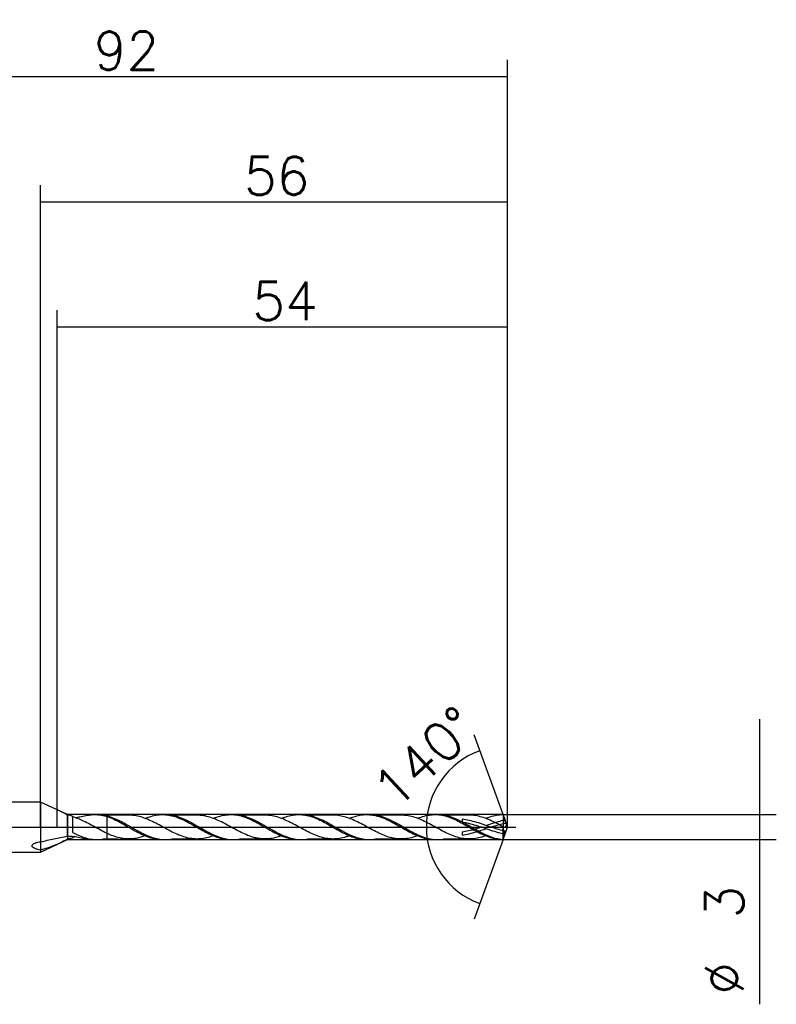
# Model space of a CAD drawing. Header units: millimetres. Extents: x -59 to 88, y -23 to 97.
# Tile 2 of 2: x -2 to 88, y -21 to 97. Entities that reach past the tile are written whole.
import ezdxf
from ezdxf.lldxf.tags import DXFTag

# ---------------------------------------------------------------- set-up
doc = ezdxf.new("R2010")
doc.units = ezdxf.units.MM
doc.layers.get('DEFPOINTS').update_dxf_attribs({"linetype": 'CONTINUOUS'})
for name, color, linetype in [('1', 4, 'CONTINUOUS'), ('2', 7, 'CONTINUOUS'), ('3', 1, 'HIDDEN'), ('4', 2, 'CENTER'), ('CUT', 1, 'CONTINUOUS'), ('NOCUT', 7, 'CONTINUOUS'), ('SK1', 4, 'CONTINUOUS'), ('SK2', 7, 'CONTINUOUS'), ('SK4', 2, 'CENTER')]:
    doc.layers.add(name, color=color, linetype=linetype)
doc.styles.add('blockfont', font='simplex.shx')
doc.styles.add('SIMPLEX', font='simplex')
tags = doc.linetypes.add('CENTER', pattern=[25.4, 12.7, -6.35, 0, -6.35]).pattern_tags.tags
tags[10:11] = [DXFTag(74, 4), DXFTag(75, 0), DXFTag(340, '0'), DXFTag(46, 0.0), DXFTag(50, 0.0), DXFTag(44, 0.0), DXFTag(45, 0.0)]
tags[8:9] = [DXFTag(74, 4), DXFTag(75, 0), DXFTag(340, '0'), DXFTag(46, 0.0), DXFTag(50, 0.0), DXFTag(44, 0.0), DXFTag(45, 0.0)]
tags[6:7] = [DXFTag(74, 4), DXFTag(75, 0), DXFTag(340, '0'), DXFTag(46, 0.0), DXFTag(50, 0.0), DXFTag(44, 0.0), DXFTag(45, 0.0)]
tags[4:5] = [DXFTag(74, 4), DXFTag(75, 0), DXFTag(340, '0'), DXFTag(46, 0.0), DXFTag(50, 0.0), DXFTag(44, 0.0), DXFTag(45, 0.0)]
tags = doc.linetypes.add('HIDDEN', pattern=[9.525, 6.35, -3.175]).pattern_tags.tags
tags[6:7] = [DXFTag(74, 4), DXFTag(75, 0), DXFTag(340, '0'), DXFTag(46, 0.0), DXFTag(50, 0.0), DXFTag(44, 0.0), DXFTag(45, 0.0)]
tags[4:5] = [DXFTag(74, 4), DXFTag(75, 0), DXFTag(340, '0'), DXFTag(46, 0.0), DXFTag(50, 0.0), DXFTag(44, 0.0), DXFTag(45, 0.0)]
doc.dimstyles.get("Standard").update_dxf_attribs({"dimtxt": 0.18, "dimasz": 0.18, "dimexe": 0.18, "dimexo": 0.0625, "dimgap": 0.09, "dimtad": 0, "dimtih": 1, "dimtoh": 1, "dimdec": 4, "dimzin": 0, "dimdsep": 46, "dimtxsty": 'Standard', "dimcen": 0.09, "dimadec": 0, "dimazin": 0, "dimtfac": 1, "dimtdec": 4, "dimtofl": 0, "dimtmove": 0, "dimatfit": 3, "dimfxl": 1, "dimtolj": 1, "dimtzin": 0, "dimarcsym": 0})

# ---------------------------------------------------------------- blocks, each defined once
blk = doc.blocks.new('DimnDraft3D1')
at = {"layer": '2'}
for p, q in [((0, 0), (0, 76.93)), ((56, 0), (56, 76.93)), ((0, 74.93), (56, 74.93))]:
    blk.add_line(p, q, dxfattribs=at)
for points in [[(0, 74.93), (4.569998, 75.531652), (4.570002, 74.328348), (0, 74.93)], [(56, 74.93), (51.430002, 74.328348), (51.429998, 75.531652), (56, 74.93)]]:
    blk.add_solid(points, dxfattribs=at)
at = {"layer": '2', "insert": (24.391604, 75.739271), "char_height": 4.57, "attachment_point": 7, "line_spacing_factor": 0.903614, "style": 'SIMPLEX'}
blk.add_mtext('\\W01.000;\\fsimplex.shx,bigfont.shx;56 ', dxfattribs=at)
blk = doc.blocks.new('DimnDraft3D3')
at = {"layer": '2'}
for p, q in [((86.2125, 12.925), (86.2125, -21.232396)), ((55.454045, 1.5), (88.2125, 1.5)), ((55.454045, -1.5), (88.2125, -1.5))]:
    blk.add_line(p, q, dxfattribs=at)
for points in [[(86.2125, 1.5), (85.610848, 6.069998), (86.814152, 6.070002), (86.2125, 1.5)], [(86.2125, -1.5), (86.814152, -6.069998), (85.610848, -6.070002), (86.2125, -1.5)]]:
    blk.add_solid(points, dxfattribs=at)
at = {"layer": '2', "char_height": 4.57, "attachment_point": 7, "rotation": 90, "line_spacing_factor": 0.903614, "style": 'SIMPLEX'}
for s, insert in [('\\W01.000;\\fsimplex.shx,bigfont.shx;3 ', (84.260729, -10.949896)), ('\\W01.000;\\fsimplex.shx,bigfont.shx;%%c ', (84.260729, -20.089896))]:
    blk.add_mtext(s, dxfattribs=dict(at, insert=insert))
blk = doc.blocks.new('DimnDraft3D4')
at = {"layer": '2'}
for p, q in [((55.454045, 1.5), (51.983835, 11.034322)), ((55.454045, -1.5), (51.983835, -11.034322))]:
    blk.add_line(p, q, dxfattribs=at)
blk.add_arc((56, 0), 9.742481, 110, 250, dxfattribs=at)
for points in [[(52.667875, 9.154937), (48.850978, 6.570724), (48.312188, 7.646663), (52.667875, 9.154937)], [(52.667875, -9.154937), (48.312192, -7.646665), (48.850974, -6.570722), (52.667875, -9.154937)]]:
    blk.add_solid(points, dxfattribs=at)
at = {"layer": '2', "insert": (42.529292, 1.905165), "char_height": 4.57, "attachment_point": 7, "rotation": 42.80880468, "line_spacing_factor": 0.903614, "style": 'SIMPLEX'}
blk.add_mtext('\\W01.000;\\fsimplex.shx,bigfont.shx;140%%d ', dxfattribs=at)
blk = doc.blocks.new('DimnDraft3D5')
at = {"layer": '2'}
for p, q in [((2, 0), (2, 61.93)), ((56, 0), (56, 61.93)), ((2, 59.93), (56, 59.93))]:
    blk.add_line(p, q, dxfattribs=at)
for points in [[(2, 59.93), (6.569998, 60.531652), (6.570002, 59.328348), (2, 59.93)], [(56, 59.93), (51.430002, 59.328348), (51.429998, 60.531652), (56, 59.93)]]:
    blk.add_solid(points, dxfattribs=at)
at = {"layer": '2', "insert": (25.391604, 60.739271), "char_height": 4.57, "attachment_point": 7, "line_spacing_factor": 0.903614, "style": 'SIMPLEX'}
blk.add_mtext('\\W01.000;\\fsimplex.shx,bigfont.shx;54 ', dxfattribs=at)
blk = doc.blocks.new('DimnDraft3D6')
at = {"layer": 'SK2'}
for p, q in [((-36, 0), (-36, 91.93)), ((56, 0), (56, 91.93)), ((-36, 89.93), (56, 89.93))]:
    blk.add_line(p, q, dxfattribs=at)
for points in [[(-36, 89.93), (-31.430002, 90.531652), (-31.429998, 89.328348), (-36, 89.93)], [(56, 89.93), (51.430002, 89.328348), (51.429998, 90.531652), (56, 89.93)]]:
    blk.add_solid(points, dxfattribs=at)
at = {"layer": 'SK2', "insert": (6.391604, 90.739271), "char_height": 4.57, "attachment_point": 7, "line_spacing_factor": 0.903614, "style": 'SIMPLEX'}
blk.add_mtext('\\W01.000;\\fsimplex.shx,bigfont.shx;92 ', dxfattribs=at)

msp = doc.modelspace()

# ---------------------------------------------------------------- linework, layer by layer
at = {"layer": '1'}
for p, q in [((2.282, 1.9359), (0, 3)), ((0, 3), (0, -1.7612)), ((3.2189, -1.0663), (3.2189, 1.4423)), ((3.8193, 1.2458), (3.8193, 1.3096)), ((3.8193, 1.3096), (3.8193, -0.6173)), ((6.7991, 1.4991), (6.481, 1.4991)), ((14.961, 1.4992), (14.6428, 1.4992)), ((23.12, 1.4994), (22.8072, 1.4994)), ((31.2832, 1.4995), (30.9645, 1.4995)), ((39.444, 1.4997), (39.1304, 1.4997)), ((47.6079, 1.4998), (47.2899, 1.4998)), ((56, 0), (55.454, 1.5)), ((55.454, -1.5), (56, 0)), ((55.628, -0.8279), (55.6344, -0.8303)), ((0, -1.7612), (0, -2.757)), ((0, -3), (2.282, -1.9359)), ((3.8193, -1.2458), (3.8193, -1.3096)), ((6.481, -1.4991), (6.7991, -1.4991)), ((14.6428, -1.4992), (14.961, -1.4992)), ((22.8072, -1.4994), (23.12, -1.4994)), ((30.9645, -1.4995), (31.2832, -1.4995)), ((39.1304, -1.4997), (39.444, -1.4997)), ((47.2899, -1.4998), (47.6079, -1.4998)), ((55.454, -1.5), (55.454, -1.4892)), ((0, -2.757), (0, -3))]:
    msp.add_line(p, q, dxfattribs=at)
for points, knots in [([(3.2189, 1.4423), (2.9532, 1.5975), (2.6913, 1.7385), (2.3789, 1.8902), (2.3303, 1.9133), (2.2817, 1.936)], [0, 0, 0, 0, 0.84460444, 0.84460444, 1, 1, 1, 1]), ([(3.8193, 1.2458), (3.8193, 1.2245), (3.8193, 1.1115), (3.8193, 0.8247), (3.8193, 0.3327), (3.8193, -0.0819), (3.8193, -0.3142), (3.8193, -0.4212), (3.8193, -0.4995), (3.8193, -0.5666), (3.8193, -0.6127), (3.8193, -0.6173)], [0, 0, 0, 0, 0.06028394, 0.29356974, 0.52685554, 0.76014134, 0.87678424, 0.90594496, 0.93510569, 0.99342714, 1, 1, 1, 1]), ([(5.1676, 0.7116), (4.9396, 0.8201), (4.716, 0.9235), (4.3806, 1.0593), (4.2687, 1.101), (4.0446, 1.1787), (3.932, 1.2127), (3.8193, 1.2458)], [0, 0, 0, 0, 0.5, 0.5, 0.75, 0.75, 1, 1, 1, 1]), ([(4.1379, 1.1404), (4.3373, 1.1698), (4.5347, 1.2061), (4.9719, 1.2935), (5.2067, 1.3449), (5.6657, 1.4312), (5.8901, 1.4658), (6.1141, 1.4841)], [0, 0, 0, 0, 0.2849649, 0.2849649, 0.64248245, 0.64248245, 1, 1, 1, 1]), ([(6.1141, 1.4841), (6.6329, 1.5263), (7.1391, 1.4786), (7.9128, 1.2835), (8.1722, 1.1978), (8.6846, 0.9961), (8.9398, 0.8797), (9.4535, 0.6231), (9.7139, 0.4818), (10.2278, 0.1927), (10.4829, 0.0443), (10.995, -0.2505), (11.2537, -0.3979), (11.7704, -0.6763), (12.026, -0.806), (12.5376, -1.0387), (12.7934, -1.1417), (13.311, -1.3131), (13.5688, -1.3801), (14.0808, -1.4714), (14.336, -1.4962), (14.6095, -1.4991), (14.6257, -1.4992), (14.642, -1.4992)], [0, 0, 0, 0, 0.18078295, 0.18078295, 0.27117443, 0.27117443, 0.36156591, 0.36156591, 0.45195739, 0.45195739, 0.54234886, 0.54234886, 0.63274034, 0.63274034, 0.72313182, 0.72313182, 0.8135233, 0.8135233, 0.90391477, 0.90391477, 0.99430625, 0.99430625, 1, 1, 1, 1]), ([(6.8059, 1.4991), (6.888, 1.499), (6.97, 1.4966), (7.3193, 1.4769), (7.5869, 1.4382), (7.9922, 1.3455), (8.1277, 1.3084), (8.3972, 1.2252), (8.5321, 1.1795), (8.7996, 1.0774), (8.9327, 1.0212), (9.2009, 0.9034), (9.3355, 0.8411), (9.6044, 0.7075), (9.7396, 0.6363), (10.0104, 0.4921), (10.1455, 0.4188), (10.4136, 0.2679), (10.5469, 0.1904), (10.8145, 0.0364), (10.9489, -0.04), (11.2175, -0.1944), (11.3514, -0.2727), (11.6227, -0.4244), (11.7587, -0.4978), (12.1614, -0.7142), (12.4289, -0.8465), (12.8306, -1.0244), (12.9643, -1.0804), (13.2342, -1.1825), (13.3707, -1.2289), (13.6407, -1.3116), (13.7744, -1.348), (14.0423, -1.4088), (14.1767, -1.4333), (14.5776, -1.4909), (14.8466, -1.506), (15.3287, -1.4891), (15.5378, -1.4669), (15.7465, -1.431)], [0, 0, 0, 0, 0.02762475, 0.02762475, 0.11783505, 0.11783505, 0.16294021, 0.16294021, 0.20804536, 0.20804536, 0.25315051, 0.25315051, 0.29825567, 0.29825567, 0.34336082, 0.34336082, 0.38846597, 0.38846597, 0.43357113, 0.43357113, 0.47867628, 0.47867628, 0.52378143, 0.52378143, 0.56888659, 0.56888659, 0.65909689, 0.65909689, 0.70420204, 0.70420204, 0.7493072, 0.7493072, 0.79441235, 0.79441235, 0.8395175, 0.8395175, 0.92972781, 0.92972781, 1, 1, 1, 1]), ([(10.6047, 1.4261), (10.4624, 1.4265), (10.2033, 1.427), (9.8644, 1.4253), (9.5965, 1.4263), (9.3711, 1.4268), (9.1458, 1.4259), (8.9071, 1.4253), (8.5818, 1.4268), (8.2689, 1.4256), (7.9823, 1.4259), (7.8269, 1.4264), (7.734, 1.4258), (7.6927, 1.4245), (7.6715, 1.4233), (7.6631, 1.4217), (7.6613, 1.4206), (7.6612, 1.4199), (7.6612, 1.4198)], [0, 0, 0, 0, 0.14241581, 0.25931435, 0.33914019, 0.41049938, 0.48482931, 0.56464053, 0.64933368, 0.81040111, 0.877247, 0.93705966, 0.96400108, 0.97616974, 0.98750131, 0.9929542, 0.99864729, 1, 1, 1, 1]), ([(20.7343, -1.0374), (20.5288, -1.1148), (20.322, -1.1835), (19.8529, -1.3103), (19.5924, -1.3631), (19.0706, -1.4238), (18.8095, -1.4341), (18.2811, -1.4086), (18.0188, -1.3743), (17.4966, -1.265), (17.2362, -1.1906), (16.7111, -1.007), (16.4457, -0.8968), (15.9222, -0.656), (15.6618, -0.5242), (15.1391, -0.2481), (14.8744, -0.1025), (14.0844, 0.3309), (13.5674, 0.611), (12.5102, 1.0791), (11.9919, 1.2543), (11.2048, 1.3951), (10.9394, 1.4213), (10.6557, 1.4258), (10.634, 1.426), (10.6123, 1.4261)], [0, 0, 0, 0, 0.06087679, 0.06087679, 0.13859949, 0.13859949, 0.21632218, 0.21632218, 0.29404487, 0.29404487, 0.37176756, 0.37176756, 0.44949026, 0.44949026, 0.52721295, 0.52721295, 0.60493564, 0.60493564, 0.76038103, 0.76038103, 0.91582641, 0.91582641, 0.99354911, 0.99354911, 1, 1, 1, 1]), ([(12.5551, 1.0413), (12.7201, 1.1098), (12.8855, 1.1722), (13.311, 1.3131), (13.5688, 1.3801), (14.0808, 1.4714), (14.336, 1.4962), (14.8506, 1.5017), (15.1108, 1.482), (15.6241, 1.4005), (15.8793, 1.3389), (16.3919, 1.1782), (16.6516, 1.0781), (17.425, 0.7365), (17.9312, 0.4562), (18.9687, -0.139), (19.4751, -0.4384), (20.2482, -0.8327), (20.5079, -0.9546), (21.0206, -1.1639), (21.2756, -1.2527), (21.7888, -1.3922), (22.0489, -1.4432), (22.4739, -1.4902), (22.6408, -1.4994), (22.8075, -1.4994)], [0, 0, 0, 0, 0.0484355, 0.0484355, 0.12364608, 0.12364608, 0.19885666, 0.19885666, 0.27406724, 0.27406724, 0.34927782, 0.34927782, 0.4244884, 0.4244884, 0.57490956, 0.57490956, 0.72533072, 0.72533072, 0.8005413, 0.8005413, 0.87575188, 0.87575188, 0.95096246, 0.95096246, 1, 1, 1, 1]), ([(14.9623, 1.4992), (15.014, 1.4992), (15.0658, 1.4983), (15.6596, 1.4775), (16.1886, 1.3612), (16.9997, 1.0665), (17.2699, 0.949), (17.8054, 0.6901), (18.0722, 0.5477), (18.6113, 0.2486), (18.8828, 0.0899), (19.4198, -0.2183), (19.6861, -0.3719), (20.2235, -0.6624), (20.4956, -0.8017), (20.8989, -0.985), (21.0333, -1.0416), (21.301, -1.1472), (21.434, -1.1963), (21.7024, -1.2829), (21.8371, -1.3212), (22.1067, -1.3882), (22.2422, -1.4166), (22.6473, -1.4823), (22.9142, -1.5026), (23.3157, -1.4971), (23.4503, -1.4895), (23.6883, -1.4652), (23.7919, -1.4508), (23.896, -1.433)], [0, 0, 0, 0, 0.0172741, 0.0172741, 0.19784171, 0.19784171, 0.28812551, 0.28812551, 0.37840931, 0.37840931, 0.46869311, 0.46869311, 0.55897691, 0.55897691, 0.64926072, 0.64926072, 0.69440262, 0.69440262, 0.73954452, 0.73954452, 0.78468642, 0.78468642, 0.82982832, 0.82982832, 0.92011212, 0.92011212, 0.96525402, 0.96525402, 1, 1, 1, 1]), ([(18.7578, 1.4264), (18.6604, 1.4264), (18.4699, 1.4264), (18.1778, 1.4261), (17.9181, 1.4265), (17.6824, 1.4261), (17.483, 1.4263), (17.2856, 1.4262), (17.0872, 1.4257), (16.8826, 1.4257), (16.6695, 1.4261), (16.4665, 1.4259), (16.2737, 1.4258), (16.0957, 1.4259), (15.942, 1.4262), (15.8373, 1.4262), (15.7874, 1.425), (15.7627, 1.4232), (15.7472, 1.4205), (15.7429, 1.4179), (15.7427, 1.4164), (15.7427, 1.4163)], [0, 0, 0, 0, 0.09440531, 0.18473657, 0.2822092, 0.34711024, 0.41265457, 0.47520196, 0.53818848, 0.60466306, 0.67315463, 0.74447937, 0.80107338, 0.85975977, 0.91689484, 0.94917303, 0.96268246, 0.97544245, 0.98750523, 0.99888123, 1, 1, 1, 1]), ([(28.8889, -1.0389), (28.8466, -1.0548), (28.8044, -1.0703), (28.5013, -1.1785), (28.2409, -1.2544), (27.7159, -1.3679), (27.451, -1.4046), (26.9283, -1.4331), (26.6683, -1.4259), (26.2766, -1.3833), (26.1459, -1.3643), (25.8828, -1.3144), (25.7502, -1.2836), (25.093, -1.109), (24.577, -0.8959), (23.7835, -0.5051), (23.5217, -0.3667), (22.9996, -0.0835), (22.7393, 0.0614), (22.2137, 0.3467), (21.9487, 0.4883), (21.4258, 0.7463), (21.1659, 0.8665), (20.6433, 1.0758), (20.379, 1.1681), (19.8529, 1.3103), (19.5924, 1.3631), (19.1454, 1.4151), (18.9593, 1.4265), (18.772, 1.4267)], [0, 0, 0, 0, 0.01258043, 0.01258043, 0.09025021, 0.09025021, 0.16791999, 0.16791999, 0.24558977, 0.24558977, 0.28442466, 0.28442466, 0.32325955, 0.32325955, 0.47859912, 0.47859912, 0.5562689, 0.5562689, 0.63393868, 0.63393868, 0.71160846, 0.71160846, 0.78927824, 0.78927824, 0.86694802, 0.86694802, 0.94461781, 0.94461781, 1, 1, 1, 1]), ([(20.722, 1.0418), (20.7361, 1.0477), (20.7502, 1.0535), (21.0206, 1.1639), (21.2756, 1.2527), (21.7888, 1.3922), (22.0489, 1.4432), (22.5635, 1.5001), (22.8187, 1.5066), (23.3304, 1.4762), (23.5881, 1.439), (24.1056, 1.3225), (24.3615, 1.2443), (24.8729, 1.0547), (25.1285, 0.9432), (25.6449, 0.6933), (25.9037, 0.5558), (26.4157, 0.2715), (26.6708, 0.1239), (27.1846, -0.1728), (27.4449, -0.3226), (27.9585, -0.6047), (28.2136, -0.738), (28.7258, -0.9803), (28.9847, -1.0901), (29.7592, -1.3653), (30.2651, -1.4749), (30.8434, -1.4983), (30.9037, -1.4995), (30.9639, -1.4995)], [0, 0, 0, 0, 0.0041371, 0.0041371, 0.07938982, 0.07938982, 0.15464254, 0.15464254, 0.22989526, 0.22989526, 0.30514797, 0.30514797, 0.38040069, 0.38040069, 0.45565341, 0.45565341, 0.53090612, 0.53090612, 0.60615884, 0.60615884, 0.68141156, 0.68141156, 0.75666427, 0.75666427, 0.83191699, 0.83191699, 0.98242243, 0.98242243, 1, 1, 1, 1]), ([(23.1193, 1.4994), (23.1401, 1.4994), (23.161, 1.4992), (23.3157, 1.4971), (23.4503, 1.4895), (23.7193, 1.462), (23.8539, 1.4418), (24.1251, 1.3906), (24.2605, 1.3599), (24.5285, 1.2866), (24.6617, 1.2444), (24.9297, 1.1519), (25.064, 1.1014), (25.3321, 0.9902), (25.4661, 0.9295), (25.7368, 0.8021), (25.873, 0.7355), (26.1423, 0.5963), (26.2757, 0.5234), (26.5434, 0.3759), (26.6777, 0.3016), (26.9454, 0.1486), (27.0789, 0.07), (27.3488, -0.085), (27.4852, -0.1626), (27.7552, -0.317), (27.8891, -0.3933), (28.2914, -0.6136), (28.5581, -0.7525), (29.0953, -1.004), (29.3678, -1.1167), (29.9052, -1.3005), (30.1722, -1.3721), (30.7079, -1.4708), (30.9804, -1.4974), (31.5176, -1.5014), (31.7851, -1.4796), (32.0515, -1.4344)], [0, 0, 0, 0, 0.00703985, 0.00703985, 0.05218671, 0.05218671, 0.09733357, 0.09733357, 0.14248043, 0.14248043, 0.18762729, 0.18762729, 0.23277415, 0.23277415, 0.27792101, 0.27792101, 0.32306787, 0.32306787, 0.36821473, 0.36821473, 0.41336159, 0.41336159, 0.45850845, 0.45850845, 0.50365531, 0.50365531, 0.54880217, 0.54880217, 0.63909589, 0.63909589, 0.72938961, 0.72938961, 0.81968333, 0.81968333, 0.90997705, 0.90997705, 1, 1, 1, 1]), ([(26.9266, 1.4263), (26.8059, 1.4262), (26.5834, 1.4262), (26.2845, 1.4256), (26.0307, 1.4266), (25.805, 1.4263), (25.5845, 1.4257), (25.3627, 1.4259), (25.1278, 1.4263), (24.7734, 1.4256), (24.4015, 1.4264), (24.0875, 1.4262), (23.9633, 1.4262), (23.9339, 1.4261)], [0, 0, 0, 0, 0.12107293, 0.22299035, 0.29961171, 0.37550003, 0.44924231, 0.52063058, 0.59787321, 0.68467491, 0.87597348, 0.97041676, 1, 1, 1, 1]), ([(37.0469, -1.042), (36.9054, -1.0951), (36.7637, -1.1438), (36.0978, -1.3453), (35.5814, -1.4325), (34.5239, -1.4204), (34.0076, -1.3291), (33.2188, -1.0769), (32.9539, -0.9746), (32.4309, -0.7456), (32.1707, -0.6185), (31.6476, -0.3485), (31.3822, -0.2039), (30.8569, 0.0842), (30.5964, 0.2275), (30.0748, 0.5048), (29.8133, 0.6373), (29.2845, 0.8832), (29.023, 0.9923), (28.5013, 1.1785), (28.2409, 1.2544), (27.7159, 1.3679), (27.451, 1.4046), (27.1058, 1.4234), (27.022, 1.4258), (26.9383, 1.4259)], [0, 0, 0, 0, 0.04180447, 0.04180447, 0.19734357, 0.19734357, 0.35288266, 0.35288266, 0.43065221, 0.43065221, 0.50842176, 0.50842176, 0.5861913, 0.5861913, 0.66396085, 0.66396085, 0.7417304, 0.7417304, 0.81949995, 0.81949995, 0.89726949, 0.89726949, 0.97503904, 0.97503904, 1, 1, 1, 1]), ([(28.8766, 1.0404), (28.9986, 1.0911), (29.1208, 1.1385), (29.7592, 1.3653), (30.2651, 1.4749), (31.3007, 1.5168), (31.8089, 1.4475), (32.5811, 1.2251), (32.8412, 1.1307), (33.3543, 0.9141), (33.6094, 0.7916), (34.1221, 0.5258), (34.382, 0.3814), (34.8973, 0.0878), (35.1527, -0.0611), (35.6644, -0.3535), (35.921, -0.4971), (36.4396, -0.7683), (36.6958, -0.8928), (37.2074, -1.1123), (37.4628, -1.2074), (37.9786, -1.361), (38.2381, -1.419), (38.7055, -1.4844), (38.9158, -1.4995), (39.1269, -1.4997)], [0, 0, 0, 0, 0.03555535, 0.03555535, 0.18596785, 0.18596785, 0.33638036, 0.33638036, 0.41158661, 0.41158661, 0.48679286, 0.48679286, 0.56199911, 0.56199911, 0.63720536, 0.63720536, 0.71241161, 0.71241161, 0.78761786, 0.78761786, 0.86282411, 0.86282411, 0.93803037, 0.93803037, 1, 1, 1, 1]), ([(31.2801, 1.4995), (31.5388, 1.4997), (31.7969, 1.4777), (32.3211, 1.3886), (32.5915, 1.3209), (33.4025, 1.0518), (33.9323, 0.7986), (34.609, 0.4308), (34.7442, 0.354), (35.0135, 0.2018), (35.1481, 0.1256), (35.5491, -0.1071), (35.8167, -0.2609), (36.2208, -0.4859), (36.3563, -0.5605), (36.6265, -0.7018), (36.7614, -0.7688), (37.0295, -0.8975), (37.1626, -0.9591), (37.4302, -1.0729), (37.5648, -1.1248), (37.8334, -1.2216), (37.9676, -1.2661), (38.2393, -1.343), (38.3746, -1.3757), (38.643, -1.4306), (38.7763, -1.4525), (39.044, -1.4839), (39.1783, -1.4937), (39.4464, -1.5017), (39.5803, -1.4996), (39.8505, -1.4833), (39.987, -1.4692), (40.1387, -1.4467), (40.1557, -1.4441), (40.1726, -1.4414)], [0, 0, 0, 0, 0.0872562, 0.0872562, 0.17795908, 0.17795908, 0.35936484, 0.35936484, 0.40471627, 0.40471627, 0.45006771, 0.45006771, 0.54077059, 0.54077059, 0.58612203, 0.58612203, 0.63147347, 0.63147347, 0.6768249, 0.6768249, 0.72217634, 0.72217634, 0.76752778, 0.76752778, 0.81287922, 0.81287922, 0.85823066, 0.85823066, 0.9035821, 0.9035821, 0.94893353, 0.94893353, 0.99428497, 0.99428497, 1, 1, 1, 1]), ([(35.0903, 1.4267), (34.9647, 1.4264), (34.7318, 1.4259), (34.4296, 1.4264), (34.1865, 1.4259), (33.9801, 1.426), (33.7035, 1.4263), (33.3616, 1.4257), (33.0051, 1.4256), (32.6998, 1.4265), (32.4426, 1.4261), (32.2212, 1.4264), (32.0836, 1.4265), (32.0339, 1.4264)], [0, 0, 0, 0, 0.12333784, 0.22869689, 0.29640838, 0.36220119, 0.43128808, 0.56783911, 0.69770105, 0.78109638, 0.8677209, 0.94957047, 1, 1, 1, 1]), ([(45.2195, -1.0369), (44.9733, -1.1297), (44.7272, -1.2085), (44.2162, -1.3357), (43.9521, -1.382), (43.4302, -1.4299), (43.1705, -1.4324), (42.6482, -1.395), (42.3834, -1.3534), (41.8589, -1.232), (41.5989, -1.1518), (41.0774, -0.9589), (40.8156, -0.8464), (40.2874, -0.5959), (40.0264, -0.4612), (39.5048, -0.1821), (39.2445, -0.0378), (38.7185, 0.25), (38.4542, 0.3935), (37.9321, 0.6592), (37.6724, 0.7845), (37.1497, 1.0069), (36.8851, 1.1071), (36.114, 1.3404), (35.6135, 1.427), (35.1019, 1.4267)], [0, 0, 0, 0, 0.07335123, 0.07335123, 0.15097334, 0.15097334, 0.22859546, 0.22859546, 0.30621758, 0.30621758, 0.38383969, 0.38383969, 0.46146181, 0.46146181, 0.53908392, 0.53908392, 0.61670604, 0.61670604, 0.69432816, 0.69432816, 0.77195027, 0.77195027, 0.84957239, 0.84957239, 1, 1, 1, 1]), ([(37.0344, 1.0376), (37.2626, 1.1326), (37.4907, 1.2157), (37.9786, 1.361), (38.2381, 1.419), (38.7506, 1.4908), (39.0056, 1.5053), (39.5189, 1.4903), (39.7791, 1.4603), (40.2935, 1.3589), (40.5486, 1.2879), (41.0605, 1.1104), (41.3185, 1.0033), (42.0943, 0.6411), (42.6001, 0.3527), (43.3752, -0.0948), (43.6337, -0.2447), (44.1456, -0.5304), (44.4007, -0.6671), (44.9147, -0.9191), (45.1749, -1.0347), (45.6883, -1.2293), (45.9434, -1.3093), (46.4556, -1.4299), (46.7148, -1.4705), (47.0782, -1.4961), (47.1833, -1.4998), (47.2882, -1.4998)], [0, 0, 0, 0, 0.06706276, 0.06706276, 0.14224514, 0.14224514, 0.21742753, 0.21742753, 0.29260991, 0.29260991, 0.3677923, 0.3677923, 0.44297468, 0.44297468, 0.59333945, 0.59333945, 0.66852183, 0.66852183, 0.74370422, 0.74370422, 0.8188866, 0.8188866, 0.89406898, 0.89406898, 0.96925137, 0.96925137, 1, 1, 1, 1]), ([(39.4362, 1.4997), (39.529, 1.4998), (39.6219, 1.4971), (39.8505, 1.4833), (39.987, 1.4692), (40.2565, 1.4292), (40.3898, 1.403), (40.6579, 1.3408), (40.7922, 1.3046), (41.0595, 1.221), (41.1931, 1.1737), (41.4625, 1.0708), (41.5986, 1.0149), (42.0044, 0.834), (42.2718, 0.6993), (42.807, 0.4128), (43.0747, 0.2606), (43.616, -0.052), (43.8856, -0.2081), (44.4204, -0.5089), (44.6877, -0.6526), (45.227, -0.9182), (45.4982, -1.0388), (46.0346, -1.2397), (46.301, -1.3221), (46.8392, -1.4422), (47.1107, -1.4808), (47.6518, -1.5077), (47.9234, -1.4964), (48.2388, -1.4558), (48.2851, -1.4492), (48.3313, -1.4418)], [0, 0, 0, 0, 0.03140346, 0.03140346, 0.07678317, 0.07678317, 0.12216289, 0.12216289, 0.16754261, 0.16754261, 0.21292233, 0.21292233, 0.25830205, 0.25830205, 0.34906149, 0.34906149, 0.43982092, 0.43982092, 0.53058036, 0.53058036, 0.6213398, 0.6213398, 0.71209923, 0.71209923, 0.80285867, 0.80285867, 0.89361811, 0.89361811, 0.98437755, 0.98437755, 1, 1, 1, 1]), ([(43.2515, 1.4265), (43.1091, 1.4262), (42.8493, 1.4258), (42.488, 1.4262), (42.1707, 1.4258), (41.8691, 1.4262), (41.5672, 1.426), (41.2094, 1.4255), (40.8885, 1.4264), (40.6155, 1.4259), (40.4694, 1.4261), (40.386, 1.425), (40.3504, 1.4237), (40.3358, 1.4225), (40.3287, 1.4213), (40.3255, 1.42), (40.3251, 1.4191), (40.3251, 1.4188)], [0, 0, 0, 0, 0.14325116, 0.26135546, 0.36320242, 0.46254366, 0.56459965, 0.66680178, 0.82238152, 0.88699408, 0.94197089, 0.96792542, 0.97993661, 0.98549302, 0.99090324, 0.99645289, 1, 1, 1, 1]), ([(53.3771, -1.0396), (53.2908, -1.0721), (53.2046, -1.1027), (52.8567, -1.2181), (52.5967, -1.2889), (52.0749, -1.3869), (51.8126, -1.4178), (51.2848, -1.4311), (51.0238, -1.418), (50.5019, -1.3453), (50.2413, -1.2901), (49.7144, -1.137), (49.4505, -1.0428), (48.9282, -0.8256), (48.6682, -0.7042), (48.1448, -0.4407), (47.8795, -0.2985), (47.0932, 0.1305), (46.5755, 0.4224), (45.5201, 0.9327), (45.0045, 1.1395), (44.2162, 1.3357), (43.9521, 1.382), (43.5459, 1.4193), (43.4009, 1.426), (43.2559, 1.4261)], [0, 0, 0, 0, 0.02543714, 0.02543714, 0.10304878, 0.10304878, 0.18066043, 0.18066043, 0.25827208, 0.25827208, 0.33588373, 0.33588373, 0.41349537, 0.41349537, 0.49110702, 0.49110702, 0.56871867, 0.56871867, 0.72394196, 0.72394196, 0.87916525, 0.87916525, 0.9567769, 0.9567769, 1, 1, 1, 1]), ([(45.2163, 1.0465), (45.2883, 1.0763), (45.3601, 1.1049), (45.6883, 1.2293), (45.9434, 1.3093), (46.4556, 1.4299), (46.7148, 1.4705), (47.2307, 1.5068), (47.4862, 1.5027), (47.9976, 1.4516), (48.2536, 1.4045), (48.7718, 1.2688), (49.0287, 1.1814), (49.5404, 0.9762), (49.7957, 0.8581), (50.3107, 0.5982), (50.5706, 0.4562), (51.0835, 0.1666), (51.3385, 0.0181), (51.8514, -0.2768), (52.1114, -0.4243), (52.8839, -0.8376), (53.3915, -1.0756), (54.4279, -1.4104), (54.9352, -1.5), (55.454, -1.5)], [0, 0, 0, 0, 0.02098826, 0.02098826, 0.09629686, 0.09629686, 0.17160545, 0.17160545, 0.24691405, 0.24691405, 0.32222264, 0.32222264, 0.39753124, 0.39753124, 0.47283983, 0.47283983, 0.54814843, 0.54814843, 0.62345702, 0.62345702, 0.69876562, 0.69876562, 0.84938281, 0.84938281, 1, 1, 1, 1]), ([(47.6031, 1.4998), (47.8, 1.4998), (47.9969, 1.487), (48.4617, 1.4271), (48.7281, 1.3689), (49.1304, 1.2506), (49.2651, 1.2064), (49.5352, 1.1072), (49.6707, 1.0518), (49.9403, 0.9352), (50.0751, 0.8741), (50.3427, 0.7435), (50.4757, 0.6742), (50.7438, 0.5334), (50.8784, 0.4611), (51.1471, 0.3104), (51.2822, 0.2322), (51.5531, 0.0772), (51.6882, 0.0002), (51.9565, -0.1546), (52.0897, -0.2325), (52.3572, -0.3837), (52.4916, -0.4571), (52.7601, -0.6019), (52.8939, -0.6737), (53.1649, -0.8094), (53.3011, -0.8733), (53.5697, -0.9953), (53.7031, -1.0527), (54.1049, -1.2091), (54.3718, -1.296), (54.7762, -1.3941), (54.9128, -1.4211), (55.1835, -1.4641), (55.3186, -1.4797), (55.454, -1.4892)], [0, 0, 0, 0, 0.07472689, 0.07472689, 0.17753501, 0.17753501, 0.22893907, 0.22893907, 0.28034313, 0.28034313, 0.3317472, 0.3317472, 0.38315126, 0.38315126, 0.43455532, 0.43455532, 0.48595938, 0.48595938, 0.53736344, 0.53736344, 0.58876751, 0.58876751, 0.64017157, 0.64017157, 0.69157563, 0.69157563, 0.74297969, 0.74297969, 0.79438375, 0.79438375, 0.89719188, 0.89719188, 0.94859594, 0.94859594, 1, 1, 1, 1]), ([(51.4176, 1.4262), (51.2743, 1.4266), (51.0136, 1.427), (50.672, 1.4255), (50.4018, 1.4259), (50.1746, 1.4268), (49.9485, 1.4258), (49.7097, 1.4255), (49.3844, 1.4266), (49.0716, 1.4257), (48.7853, 1.4258), (48.6304, 1.4264), (48.5383, 1.4258), (48.4979, 1.4246), (48.4774, 1.4234), (48.4696, 1.4217), (48.4681, 1.4207), (48.4681, 1.4201), (48.4681, 1.42)], [0, 0, 0, 0, 0.14318859, 0.26045852, 0.34124843, 0.41313053, 0.48746102, 0.56712132, 0.65167917, 0.8124568, 0.87920506, 0.93865274, 0.96517239, 0.97710597, 0.98823243, 0.99362963, 0.99929913, 1, 1, 1, 1]), ([(55.4809, 0.0101), (55.218, 0.1545), (54.9533, 0.2995), (54.4302, 0.5726), (54.1699, 0.7025), (53.6458, 0.937), (53.3808, 1.0443), (52.8567, 1.2181), (52.5967, 1.2889), (52.0749, 1.3869), (51.8126, 1.4178), (51.5041, 1.4256), (51.4596, 1.4262), (51.4151, 1.4262)], [0, 0, 0, 0, 0.19346038, 0.19346038, 0.38692077, 0.38692077, 0.58038115, 0.58038115, 0.77384153, 0.77384153, 0.96730191, 0.96730191, 1, 1, 1, 1]), ([(53.3758, 1.0457), (53.553, 1.119), (53.7307, 1.1852), (54.4279, 1.4104), (54.9352, 1.5), (55.454, 1.5)], [0, 0, 0, 0, 0.25671322, 0.25671322, 1, 1, 1, 1]), ([(55.454, 1.5), (55.5268, 1.3), (55.6004, 1.1008), (55.6996, 0.8179), (55.7309, 0.7258), (55.7838, 0.5436), (55.8054, 0.4524), (55.8183, 0.2807), (55.8073, 0.1994), (55.7615, 0.0694), (55.7284, 0.0185), (55.6244, -0.0788), (55.5481, -0.0692), (55.4809, 0.0101)], [0, 0, 0, 0, 0.25, 0.25, 0.375, 0.375, 0.5, 0.5, 0.625, 0.625, 0.75, 0.75, 1, 1, 1, 1]), ([(12.563, -1.0401), (12.1971, -1.1773), (11.8337, -1.2826), (11.2048, -1.3951), (10.9394, -1.4213), (10.4155, -1.4296), (10.1553, -1.4122), (9.6325, -1.3342), (9.3684, -1.2747), (8.8414, -1.116), (8.5805, -1.02), (8.0581, -0.7988), (7.797, -0.6748), (7.2683, -0.406), (7.0054, -0.264), (6.4829, 0.0218), (6.2226, 0.1666), (5.6974, 0.4477), (5.4323, 0.5855), (5.1676, 0.7116)], [0, 0, 0, 0, 0.14866261, 0.14866261, 0.25507979, 0.25507979, 0.36149696, 0.36149696, 0.46791413, 0.46791413, 0.57433131, 0.57433131, 0.68074848, 0.68074848, 0.78716565, 0.78716565, 0.89358283, 0.89358283, 1, 1, 1, 1]), ([(55.454, -1.4892), (55.4644, -1.4569), (55.4719, -1.4308), (55.4807, -1.3902), (55.4808, -1.3793), (55.481, -1.341), (55.4808, -1.3085), (55.481, -1.1889), (55.4809, -1.0797), (55.481, -0.8202), (55.4808, -0.6664), (55.481, -0.4207), (55.481, -0.3369), (55.4809, -0.1655), (55.4809, -0.077), (55.4809, 0.0101)], [0, 0, 0, 0, 0.0625, 0.0625, 0.125, 0.125, 0.25, 0.25, 0.5, 0.5, 0.75, 0.75, 0.875, 0.875, 1, 1, 1, 1]), ([(0, -1.7612), (0.5383, -1.64), (1.0762, -1.5224), (2.15, -1.2921), (2.6861, -1.1797), (3.2189, -1.0663)], [0, 0, 0, 0, 0.5, 0.5, 1, 1, 1, 1]), ([(3.2189, -1.0663), (3.4786, -1.0676), (3.7337, -1.0874), (4.2366, -1.1515), (4.4853, -1.1963), (4.9719, -1.2935), (5.2067, -1.3449), (5.6657, -1.4312), (5.8901, -1.4658), (6.1141, -1.4841)], [0, 0, 0, 0, 0.25, 0.25, 0.5, 0.5, 0.75, 0.75, 1, 1, 1, 1]), ([(3.8193, -0.6173), (3.9538, -0.6907), (4.0904, -0.7574), (4.3614, -0.8879), (4.4976, -0.9498), (4.9022, -1.1239), (5.1704, -1.2207), (5.7053, -1.3756), (5.974, -1.4319), (6.516, -1.4984), (6.7845, -1.507), (7.2098, -1.4831), (7.3678, -1.4659), (7.5264, -1.4407)], [0, 0, 0, 0, 0.10891769, 0.10891769, 0.21783537, 0.21783537, 0.43567074, 0.43567074, 0.65350611, 0.65350611, 0.87134148, 0.87134148, 1, 1, 1, 1]), ([(55.6434, -0.8258), (55.649, -0.821), (55.6555, -0.8127), (55.6771, -0.777), (55.6944, -0.7369), (55.7251, -0.6493), (55.7388, -0.6001), (55.7475, -0.5264), (55.7421, -0.5031), (55.7212, -0.4878), (55.7058, -0.4946), (55.6737, -0.5403), (55.657, -0.5805), (55.6314, -0.6704), (55.6222, -0.7204), (55.6192, -0.7641), (55.619, -0.7702), (55.6189, -0.7759)], [0, 0, 0, 0, 0.0721979, 0.0721979, 0.22251439, 0.22251439, 0.37283088, 0.37283088, 0.52314738, 0.52314738, 0.67346387, 0.67346387, 0.82378036, 0.82378036, 0.97409686, 0.97409686, 1, 1, 1, 1]), ([(3.2189, -1.4423), (2.9532, -1.5975), (2.6913, -1.7385), (2.1636, -1.9947), (1.8983, -2.1101), (1.0937, -2.428), (0.5499, -2.602), (0, -2.757)], [0, 0, 0, 0, 0.25, 0.25, 0.5, 0.5, 1, 1, 1, 1]), ([(7.5242, -1.4243), (7.5242, -1.4244), (7.5243, -1.4246), (7.5255, -1.425), (7.5306, -1.4255), (7.5389, -1.4258), (7.555, -1.4261), (7.608, -1.4264), (7.7065, -1.4263), (7.8664, -1.4262), (8.1268, -1.4256), (8.4386, -1.4264), (8.7691, -1.426), (9.0467, -1.4253), (9.3029, -1.4267), (9.5458, -1.4266), (9.8281, -1.4253), (10.1821, -1.427), (10.4563, -1.4264), (10.6048, -1.4261)], [0, 0, 0, 0, 0.00054297, 0.00469248, 0.00866255, 0.01274344, 0.01720325, 0.02799725, 0.06621282, 0.11075386, 0.18283979, 0.31692806, 0.41158507, 0.5014625, 0.58465306, 0.65860369, 0.73561403, 0.85685799, 1, 1, 1, 1]), ([(15.7427, -1.4163), (15.7427, -1.4164), (15.7429, -1.4179), (15.7472, -1.4205), (15.7627, -1.4232), (15.7874, -1.425), (15.8373, -1.4262), (15.9723, -1.4262), (16.1849, -1.4257), (16.5269, -1.4261), (16.9304, -1.4253), (17.3977, -1.4265), (17.7473, -1.4262), (18.0102, -1.4265), (18.2136, -1.4261), (18.4698, -1.4264), (18.6604, -1.4264), (18.7578, -1.4264)], [0, 0, 0, 0, 0.00111925, 0.01249562, 0.02455879, 0.03731921, 0.05082907, 0.08310833, 0.16983448, 0.25551369, 0.41456401, 0.5600163, 0.70801541, 0.75241007, 0.81525737, 0.9055916, 1, 1, 1, 1]), ([(23.8904, -1.4177), (23.8904, -1.4178), (23.8906, -1.4191), (23.8944, -1.4215), (23.9076, -1.4239), (23.9331, -1.4253), (23.9863, -1.4262), (24.1286, -1.4262), (24.3458, -1.4263), (24.7084, -1.4254), (25.1563, -1.4267), (25.5841, -1.4255), (25.9121, -1.4266), (26.184, -1.4261), (26.526, -1.4258), (26.7877, -1.426), (26.927, -1.4262)], [0, 0, 0, 0, 0.00097781, 0.01229753, 0.02409491, 0.03611181, 0.04937138, 0.08313207, 0.1726909, 0.25887614, 0.43217675, 0.6040024, 0.67071696, 0.748041, 0.86582494, 1, 1, 1, 1]), ([(32.0518, -1.4156), (32.0518, -1.416), (32.0523, -1.418), (32.0584, -1.4209), (32.0744, -1.4237), (32.0965, -1.4255), (32.1244, -1.4263), (32.158, -1.4265), (32.2263, -1.4264), (32.333, -1.4262), (32.4993, -1.4262), (32.7375, -1.4265), (33.0611, -1.4254), (33.4506, -1.426), (33.798, -1.4263), (34.0987, -1.4258), (34.3793, -1.4264), (34.7151, -1.426), (34.9644, -1.4264), (35.0932, -1.4267)], [0, 0, 0, 0, 0.003374, 0.01552586, 0.02870951, 0.04152362, 0.0536412, 0.06570419, 0.07849035, 0.12086718, 0.16624206, 0.23771748, 0.34796052, 0.47519513, 0.60931025, 0.67951193, 0.76209966, 0.87705283, 1, 1, 1, 1]), ([(40.1779, -1.4244), (40.1779, -1.4245), (40.1782, -1.4249), (40.1805, -1.4253), (40.1865, -1.4257), (40.1954, -1.4259), (40.2122, -1.4261), (40.2622, -1.4262), (40.3513, -1.426), (40.4943, -1.4259), (40.7257, -1.4261), (41.0098, -1.4261), (41.3236, -1.4256), (41.6102, -1.4261), (41.8905, -1.4261), (42.1632, -1.4259), (42.4683, -1.4262), (42.832, -1.4259), (43.1073, -1.4263), (43.2537, -1.4265)], [0, 0, 0, 0, 0.00220028, 0.00613634, 0.00998724, 0.01402312, 0.01847974, 0.02928145, 0.06390381, 0.10358388, 0.16782669, 0.28711793, 0.37806125, 0.47081707, 0.5639743, 0.64870265, 0.73420133, 0.858589, 1, 1, 1, 1]), ([(48.3337, -1.4244), (48.3337, -1.4245), (48.3338, -1.4247), (48.3353, -1.4252), (48.3406, -1.4256), (48.349, -1.4259), (48.3653, -1.4262), (48.4185, -1.4265), (48.5169, -1.4264), (48.6767, -1.4261), (48.9372, -1.4255), (49.249, -1.4264), (49.5796, -1.4259), (49.857, -1.4254), (50.1123, -1.4267), (50.3534, -1.4262), (50.6345, -1.4253), (50.9903, -1.4271), (51.267, -1.4266), (51.4177, -1.4262)], [0, 0, 0, 0, 0.00092072, 0.00502603, 0.00897777, 0.01306058, 0.01753353, 0.02835658, 0.06651795, 0.11095183, 0.18294805, 0.31698408, 0.41147984, 0.50123792, 0.58415387, 0.65735627, 0.73351487, 0.85488001, 1, 1, 1, 1])]:
    msp.add_open_spline(points, degree=3, knots=knots, dxfattribs=at)
for points in [[(3.8193, 1.3096), (3.6202, 1.3656), (3.4188, 1.4103), (3.2189, 1.4423)], [(4.137, -1.1466), (4.0314, -1.1827), (3.9254, -1.2146), (3.8193, -1.2458)], [(55.6189, -0.7759), (55.6184, -0.8032), (55.6216, -0.8216), (55.628, -0.8279)], [(3.8193, -1.3096), (3.6202, -1.3656), (3.4188, -1.4103), (3.2189, -1.4423)], [(6.1141, -1.4841), (6.2378, -1.4942), (6.3608, -1.4991), (6.4834, -1.4991)]]:
    msp.add_open_spline(points, degree=3, dxfattribs=at)
at = {"layer": '3'}
for points, knots in [([(55.7275, -0.4897), (55.4689, -0.4324), (54.9172, -0.2961), (54.0705, -0.0255), (53.1852, 0.2761), (52.294, 0.567), (51.4177, 0.8101), (50.8385, 0.9174), (50.5582, 0.959)], [0, 0, 0, 0, 0.15014833, 0.3202894, 0.49156006, 0.66397775, 0.8374392, 1, 1, 1, 1]), ([(50.5658, 0.6028), (50.8178, 0.565), (51.3619, 0.464), (52.1998, 0.2302), (53.0814, -0.0576), (53.9684, -0.3598), (54.8199, -0.6319), (55.3757, -0.769), (55.6339, -0.8262)], [0, 0, 0, 0, 0.14924033, 0.3221877, 0.49611951, 0.67113904, 0.8472277, 1, 1, 1, 1]), ([(55.6319, 0.8256), (55.3743, 0.7686), (54.8192, 0.6317), (54.093, 0.3996), (53.6244, 0.2421), (53.4533, 0.1845)], [0, 0, 0, 0, 0.35455788, 0.76431519, 1, 1, 1, 1]), ([(54.0036, 0.0002), (54.0265, 0.0079), (54.3426, 0.1124), (54.9172, 0.2961), (55.4689, 0.4324), (55.7275, 0.4897)], [0, 0, 0, 0, 0.0399266, 0.54992761, 1, 1, 1, 1]), ([(55.7269, 0.493), (55.7285, 0.4935), (55.73, 0.4943), (55.7419, 0.5028), (55.7474, 0.5254), (55.7391, 0.599), (55.7254, 0.6486), (55.6946, 0.7366), (55.6772, 0.7768), (55.648, 0.8252), (55.6357, 0.8354), (55.628, 0.8279)], [0, 0, 0, 0, 0.03375947, 0.03375947, 0.2753196, 0.2753196, 0.51687973, 0.51687973, 0.75843987, 0.75843987, 1, 1, 1, 1]), ([(52.8954, -0.002), (52.6629, -0.0787), (52.1384, -0.2474), (51.359, -0.4647), (50.8121, -0.5662), (50.5572, -0.6044)], [0, 0, 0, 0, 0.29815671, 0.67293395, 1, 1, 1, 1]), ([(50.5582, -0.959), (50.8385, -0.9174), (51.4177, -0.8101), (52.294, -0.567), (52.9788, -0.3435), (53.3646, -0.214), (53.4533, -0.1841)], [0, 0, 0, 0, 0.29032762, 0.60012342, 0.90805508, 1, 1, 1, 1]), ([(50.5586, -0.6085), (50.5586, -0.6093), (50.5586, -0.6204), (50.5586, -0.6647), (50.5586, -0.7056), (50.5586, -0.7939), (50.5586, -0.8434), (50.5586, -0.9228), (50.5586, -0.9503), (50.5586, -0.9606), (50.5586, -0.9616), (50.5586, -0.9617)], [0, 0, 0, 0, 0.1897234, 0.1897234, 0.44118464, 0.44118464, 0.69264587, 0.69264587, 0.94410711, 0.94410711, 1, 1, 1, 1]), ([(55.6357, -0.8354), (55.6202, -0.8203), (55.6172, -0.7951), (55.6221, -0.7207), (55.6312, -0.6711), (55.6569, -0.5808), (55.6735, -0.5407), (55.7057, -0.4947), (55.7211, -0.4878), (55.7419, -0.5028), (55.7474, -0.5254), (55.7391, -0.599), (55.7254, -0.6486), (55.6946, -0.7366), (55.6772, -0.7768), (55.648, -0.8252), (55.6357, -0.8354), (55.6202, -0.8203)], [-0.125, -0.125, 0, 0, 0.125, 0.125, 0.25, 0.25, 0.375, 0.375, 0.5, 0.5, 0.625, 0.625, 0.75, 0.75, 0.875, 0.875, 1, 1, 1.125, 1.125])]:
    msp.add_open_spline(points, degree=3, knots=knots, dxfattribs=at)
at = {"layer": '3', "extrusion": (-1.02974e-07, -3.18531e-16, 1)}
msp.add_open_spline([(50.5586, 0.9617), (50.5586, 0.9621), (50.5586, 0.9518), (50.5586, 0.9066), (50.5586, 0.8658), (50.5586, 0.7766), (50.5586, 0.7272), (50.5586, 0.6481), (50.5586, 0.6196), (50.5586, 0.6112)], degree=3, knots=[0, 0, 0, 0, 0.20587181, 0.20587181, 0.4705812, 0.4705812, 0.7352906, 0.7352906, 1, 1, 1, 1], dxfattribs=at)
at = {"layer": '4'}
msp.add_line((-1, 0), (57, 0), dxfattribs=at)
at = {"layer": 'CUT'}
for p, q in [((55.454, 1.5), (8, 1.4991)), ((8, -1.4991), (8, 1.4991)), ((56, 0), (55.454, 1.5)), ((55.454, 1.5), (55.454, -1.5)), ((55.454, -1.5), (56, 0)), ((8, -1.4991), (55.454, -1.5))]:
    msp.add_line(p, q, dxfattribs=at)
at = {"layer": 'DEFPOINTS'}
for p in [(0, 0), (2, 0), (56, 0)]:
    msp.add_point(p, dxfattribs=at)
at = {"layer": 'NOCUT'}
for p, q in [((0, 3), (-35.134, 3)), ((3.2189, 1.499), (0, 3)), ((0, 3), (0, -3)), ((8, 1.4991), (3.2189, 1.499)), ((3.2189, 1.499), (3.2189, -1.499)), ((8, -1.4991), (8, 1.4991)), ((0, -3), (3.2189, -1.499)), ((3.2189, -1.499), (8, -1.4991)), ((-35.134, -3), (0, -3))]:
    msp.add_line(p, q, dxfattribs=at)
at = {"layer": 'SK1'}
for p, q in [((0, 3), (-35.134, 3)), ((0, 3), (0, -1.7612)), ((0, -1.7612), (0, -2.757)), ((-35.134, -3), (0, -3)), ((0, -2.757), (0, -3))]:
    msp.add_line(p, q, dxfattribs=at)
msp.add_open_spline([(0, -2.757), (-0.2024, -2.7167), (-0.4036, -2.667), (-0.6777, -2.5632), (-0.7652, -2.5235), (-0.9175, -2.4251), (-0.9838, -2.366), (-1.0202, -2.2563), (-1.0201, -2.2166), (-0.9919, -2.1399), (-0.9639, -2.1028), (-0.8572, -2.0041), (-0.7588, -1.9536), (-0.5542, -1.8728), (-0.4466, -1.8422), (-0.2256, -1.7929), (-0.1127, -1.7746), (0, -1.7612)], degree=3, knots=[0, 0, 0, 0, 0.25, 0.25, 0.375, 0.375, 0.5, 0.5, 0.5625, 0.5625, 0.625, 0.625, 0.75, 0.75, 0.875, 0.875, 1, 1, 1, 1], dxfattribs=at)
at = {"layer": 'SK4'}
msp.add_line((-37, 0), (57, 0), dxfattribs=at)

# ---------------------------------------------------------------- dimensions: what is measured, and where the dimension line sits
at = {"layer": '2', "lineweight": -3}
for base, p1, text, picture, middle in [((56, 74.93), (0, 0), '\\C7;56', 'DimnDraft3D1', (28, 74.93)), ((56, 59.93), (2, 0), '\\C7;54', 'DimnDraft3D5', (29, 59.93))]:
    dim = msp.add_linear_dim(base=base, p1=p1, p2=(56, 0), text=text, dimstyle='Standard', override={"dimtxt": 4.57, "dimasz": 4.57, "dimexe": 2, "dimexo": 0, "dimgap": 2.285, "dimtad": 1, "dimtih": 0, "dimdec": 3, "dimzin": 8, "dimtxsty": 'blockfont', "dimsah": 1, "dimclrd": 7, "dimclre": 7, "dimclrt": 7, "dimtm": -0.005, "dimtdec": 3, "dimtofl": 1, "dimtmove": 0}, dxfattribs=at)
    dim.commit()
    dim.dimension.update_dxf_attribs({"geometry": picture, "text_midpoint": middle, "dimtype": 160})
dim = msp.add_angular_dim_2l(base=(46.2739, 10.5), line1=((55.454, -1.5), (51.9838, -11.0343)), line2=((55.454, 1.5), (51.9838, 11.0343)), text='\\C7;140%%d', dimstyle='Standard', override={"dimtxt": 4.57, "dimasz": 4.57, "dimexe": 2, "dimexo": 0, "dimgap": 2.285, "dimtad": 1, "dimtih": 0, "dimdec": 1, "dimzin": 8, "dimtxsty": 'blockfont', "dimsah": 1, "dimclrd": 7, "dimclre": 7, "dimclrt": 7, "dimtm": -0.005, "dimtdec": 3}, dxfattribs=at)
dim.commit()
dim.dimension.update_dxf_attribs({"geometry": 'DimnDraft3D4', "text_midpoint": (40.6883, 2.2114), "text_rotation": 42.808805})
dim = msp.add_linear_dim(base=(86.2125, 1.5), p1=(55.454, -1.5), p2=(55.454, 1.5), angle=90, text=' \\C7;%%c\\C7;3', dimstyle='Standard', override={"dimtxt": 4.57, "dimasz": 4.57, "dimexe": 2, "dimexo": 0, "dimgap": 2.285, "dimtad": 1, "dimtih": 0, "dimtoh": 0, "dimdec": 3, "dimzin": 8, "dimtxsty": 'blockfont', "dimsah": 1, "dimclrd": 7, "dimclre": 7, "dimclrt": 7, "dimtm": -0.005, "dimtdec": 3, "dimtofl": 1, "dimtmove": 0}, dxfattribs=at)
dim.commit()
dim.dimension.update_dxf_attribs({"geometry": 'DimnDraft3D3', "text_midpoint": (86.2125, -14.4012), "dimtype": 160})
at = {"layer": 'SK2', "lineweight": -3}
dim = msp.add_linear_dim(base=(56, 89.93), p1=(-36, 0), p2=(56, 0), text='\\C7;92', dimstyle='Standard', override={"dimtxt": 4.57, "dimasz": 4.57, "dimexe": 2, "dimexo": 0, "dimgap": 2.285, "dimtad": 1, "dimtih": 0, "dimdec": 3, "dimzin": 8, "dimtxsty": 'blockfont', "dimsah": 1, "dimclrd": 7, "dimclre": 7, "dimclrt": 7, "dimtm": -0.005, "dimtdec": 3, "dimtofl": 1, "dimtmove": 0}, dxfattribs=at)
dim.commit()
dim.dimension.update_dxf_attribs({"geometry": 'DimnDraft3D6', "text_midpoint": (10, 89.93), "dimtype": 160})

doc.saveas('drawing.dxf')
